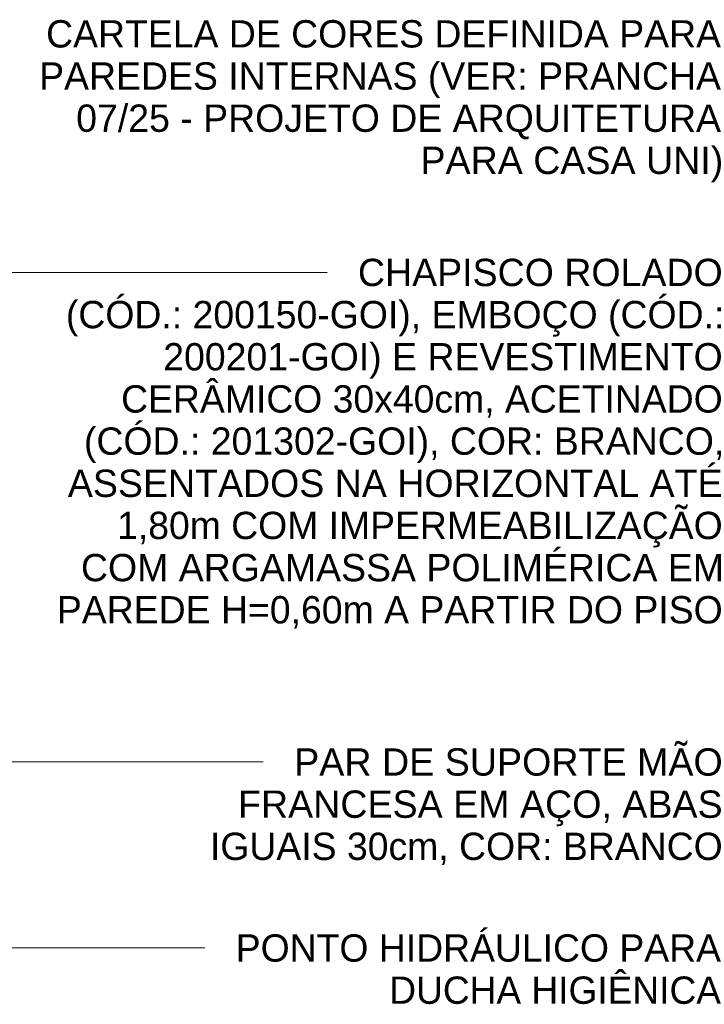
# Model space of a CAD drawing. Header units: millimetres. Extents: x -336 to 27370, y -15225 to 9845.
# Tile 41 of 43: x 19216 to 20344, y -64 to 1557. Entities that reach past the tile are written whole.
import ezdxf

# ---------------------------------------------------------------- set-up
doc = ezdxf.new("R2010")
doc.units = ezdxf.units.MM
doc.layers.add('G-ANNO-TEXT', color=7, linetype='Continuous', lineweight=9)
doc.styles.add('Arial_6', font='arial.ttf', dxfattribs={"height": 45})

msp = doc.modelspace()

# ---------------------------------------------------------------- linework, layer by layer
at = {"layer": 'G-ANNO-TEXT'}
for p, q in [((19176.47, 1141.11), (19722.18, 1141.11)), ((18789.05, 334.78), (19354.2, 334.78)), ((19354.2, 334.78), (19617.13, 334.78)), ((17795.58, 28.44), (19386.85, 28.44)), ((19386.85, 28.44), (19520.8, 28.44))]:
    msp.add_line(p, q, dxfattribs=at)

# ---------------------------------------------------------------- texts
at = {"layer": 'G-ANNO-TEXT', "char_height": 45, "attachment_point": 1, "style": 'Arial_6'}
for s, insert, width in [('CARTELA DE CORES DEFINIDA PARA ', (19259.19, 1556.57), 1346.835), ('PAREDES INTERNAS (VER: PRANCHA ', (19247.61, 1487.12), 1360.8645), ('07/25 - PROJETO DE ARQUITETURA ', (19308.8, 1417.66), 1286.7084), ('PARA CASA UNI)', (19876, 1348.21), 599.2614), ('CHAPISCO ROLADO ', (19772.98, 1163.61), 725.5272), ('(CÓD.: 200150-GOI), EMBOÇO (CÓD.: ', (19291.77, 1094.16), 1308.7548), ('200201-GOI) E REVESTIMENTO ', (19452.17, 1024.7), 1114.3456), ('CERÂMICO 30x40cm, ACETINADO ', (19382.72, 955.25), 1198.5228), ('(CÓD.: 201302-GOI), COR: BRANCO, ', (19321.53, 885.8), 1272.6789), ('ASSENTADOS NA HORIZONTAL ATÉ ', (19295.07, 816.34), 1304.7464), ('1,80m COM IMPERMEABILIZAÇÃO ', (19376.1, 746.89), 1206.5397), ('COM ARGAMASSA POLIMÉRICA EM ', (19316.57, 677.44), 1278.6916), ('PAREDE H=0,60m A PARTIR DO PISO', (19276.88, 607.98), 1326.7928), ('PAR DE SUPORTE MÃO ', (19667.93, 357.28), 851.793), ('FRANCESA EM AÇO, ABAS ', (19575.33, 287.83), 964.0292), ('IGUAIS 30cm, COR: BRANCO', (19529.02, 218.38), 1020.1473), ('PONTO HIDRÁULICO PARA ', (19571.6, 50.94), 968.0377), ('DUCHA HIGIÊNICA', (19824.61, -18.52), 661.3922)]:
    msp.add_mtext(s, dxfattribs=dict(at, insert=insert, width=width))

doc.saveas('drawing.dxf')
